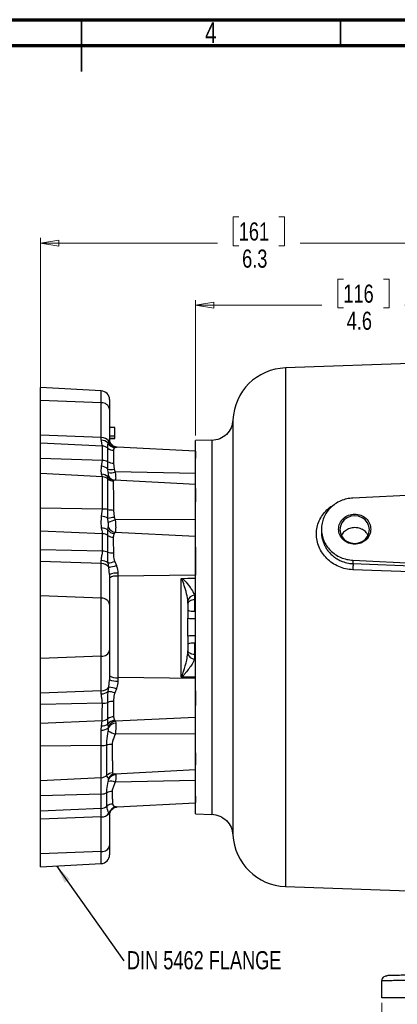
# Model space of a CAD drawing. Header units: inches. Extents: x 0.6 to 16.3, y 0.2 to 11.5.
# Tile 10 of 17: x 8 to 10.9, y 4 to 11.5. Entities that reach past the tile are written whole.
import ezdxf

# ---------------------------------------------------------------- set-up
doc = ezdxf.new("R2010")
doc.units = ezdxf.units.IN
doc.header["$MEASUREMENT"] = 0
doc.styles.add('SLDTEXTSTYLE0', font='TXT', dxfattribs={"width": 0.75})
doc.dimstyles.new('SLDDIMSTYLE1', dxfattribs={"dimtxt": 0.137795, "dimasz": 0.14, "dimexe": 0, "dimexo": 0.0625, "dimgap": 0.034449, "dimtad": 0, "dimdec": 1, "dimlfac": 1.5, "dimrnd": 1e-09, "dimzin": 12, "dimdsep": 46, "dimtxsty": 'SLDTEXTSTYLE0', "dimblk1": 'CLOSED', "dimblk2": 'CLOSED', "dimsah": 1, "dimcen": 0.09, "dimadec": 0, "dimazin": 3, "dimtfac": 1, "dimtdec": 1, "dimtofl": 0, "dimtmove": 0, "dimatfit": 3, "dimldrblk": 'CLOSED', "dimfxl": 0, "dimfrac": 2, "dimtolj": 1, "dimtzin": 12, "dimarcsym": 0})
doc.dimstyles.new('SLDDIMSTYLE5', dxfattribs={"dimtxt": 0.18, "dimasz": 0.14, "dimexe": 0, "dimexo": 0.0625, "dimgap": 0, "dimtad": 0, "dimtih": 1, "dimtoh": 1, "dimdec": 0, "dimrnd": 1e-09, "dimzin": 0, "dimdsep": 46, "dimtxsty": 'Standard', "dimsah": 1, "dimcen": 0.09, "dimadec": 0, "dimazin": 0, "dimtfac": 0.14, "dimtdec": 0, "dimtofl": 0, "dimtmove": 0, "dimatfit": 3, "dimfxl": 0, "dimfrac": 2, "dimtolj": 1, "dimtzin": 0, "dimarcsym": 0})

# ---------------------------------------------------------------- blocks, each defined once
blk = doc.blocks.new('_Closed')
at = {"color": 0, "linetype": 'ByBlock', "lineweight": -2}
for p, q in [((-1, 0.166667), (0, 0)), ((-1, 0.166667), (-1, -0.166667)), ((0, 0), (-1, -0.166667)), ((0, 0), (-1, 0))]:
    blk.add_line(p, q, dxfattribs=at)
blk = doc.blocks.new('_D_7')
at = {"color": 7, "linetype": 'Continuous', "lineweight": 0}
for p, q in [((9.6602, 9.9966), (9.6182, 9.9966)), ((9.6182, 9.9966), (9.6182, 9.7778)), ((9.9656, 9.9966), (10.0076, 9.9966)), ((10.0076, 9.9966), (10.0076, 9.7778)), ((8.1509, 8.6404), (8.1509, 9.8375)), ((12.3755, 9.5942), (12.3755, 9.8375)), ((8.1509, 9.7981), (9.4973, 9.7981)), ((9.6182, 9.7778), (9.6602, 9.7778)), ((10.0076, 9.7778), (9.9656, 9.7778)), ((12.3755, 9.7981), (10.1285, 9.7981))]:
    blk.add_line(p, q, dxfattribs=at)
at = {"color": 7, "linetype": 'Continuous', "lineweight": 18, "xscale": 0.14, "yscale": 0.14, "rotation": 180.0000000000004}
blk.add_blockref('_Closed', (8.1509, 9.7981), dxfattribs=at)
at = {"color": 7, "linetype": 'Continuous', "lineweight": 18, "xscale": 0.14, "yscale": 0.14}
blk.add_blockref('_Closed', (12.3755, 9.7981), dxfattribs=at)
at = {"color": 7, "linetype": 'Continuous', "lineweight": 18, "char_height": 0.1378, "attachment_point": 1, "style": 'SLDTEXTSTYLE0'}
for s, insert in [('161', (9.6602, 9.9554)), ('6.3', (9.6856, 9.7493))]:
    blk.add_mtext(s, dxfattribs=dict(at, insert=insert))
blk = doc.blocks.new('_D_8')
at = {"color": 7, "linetype": 'Continuous', "lineweight": 0}
for p, q in [((10.4559, 9.5241), (10.4139, 9.5241)), ((10.4139, 9.5241), (10.4139, 9.3054)), ((10.7614, 9.5241), (10.8033, 9.5241)), ((10.8033, 9.5241), (10.8033, 9.3054)), ((9.3302, 8.3361), (9.3302, 9.365)), ((9.3302, 9.3257), (10.2931, 9.3257)), ((10.4139, 9.3054), (10.4559, 9.3054)), ((10.8033, 9.3054), (10.7614, 9.3054)), ((12.3755, 9.3257), (10.9242, 9.3257))]:
    blk.add_line(p, q, dxfattribs=at)
at = {"color": 7, "linetype": 'Continuous', "lineweight": 18, "xscale": 0.14, "yscale": 0.14, "rotation": 180.0000000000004}
blk.add_blockref('_Closed', (9.3302, 9.3257), dxfattribs=at)
at = {"color": 7, "linetype": 'Continuous', "lineweight": 18, "xscale": 0.14, "yscale": 0.14}
blk.add_blockref('_Closed', (12.3755, 9.3257), dxfattribs=at)
at = {"color": 7, "linetype": 'Continuous', "lineweight": 18, "char_height": 0.1378, "attachment_point": 1, "style": 'SLDTEXTSTYLE0'}
for s, insert in [('116', (10.4559, 9.483)), ('4.6', (10.4814, 9.2768))]:
    blk.add_mtext(s, dxfattribs=dict(at, insert=insert))
blk = doc.blocks.new('_D_11')
at = {"color": 7, "linetype": 'Continuous', "lineweight": 0}
for p, q in [((10.7489, 4.0229), (10.7489, 3.7377)), ((12.8834, 3.9755), (12.8414, 3.9755)), ((12.8414, 3.9755), (12.8414, 3.7567)), ((13.1889, 3.9755), (13.2308, 3.9755)), ((13.2308, 3.9755), (13.2308, 3.7567)), ((14.0022, 4.0229), (14.0022, 3.7377)), ((10.7489, 3.777), (12.7206, 3.777)), ((12.8414, 3.7567), (12.8834, 3.7567)), ((13.2308, 3.7567), (13.1889, 3.7567)), ((14.0022, 3.777), (13.3517, 3.777))]:
    blk.add_line(p, q, dxfattribs=at)
at = {"color": 7, "linetype": 'Continuous', "lineweight": 18, "xscale": 0.14, "yscale": 0.14, "rotation": 180.0000000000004}
blk.add_blockref('_Closed', (10.7489, 3.777, -0.2952), dxfattribs=at)
at = {"color": 7, "linetype": 'Continuous', "lineweight": 18, "xscale": 0.14, "yscale": 0.14}
blk.add_blockref('_Closed', (14.0022, 3.777, -0.2952), dxfattribs=at)
at = {"color": 7, "linetype": 'Continuous', "lineweight": 18, "char_height": 0.1378, "attachment_point": 1, "style": 'SLDTEXTSTYLE0'}
for s, insert in [('124', (12.8834, 3.9344)), ('4.9', (12.9089, 3.7282))]:
    blk.add_mtext(s, dxfattribs=dict(at, insert=insert))
blk = doc.blocks.new('SW_NOTE_0_2')
at = {"color": 0, "linetype": 'Continuous', "lineweight": 0, "insert": (0.0244, 0.0723), "char_height": 0.137795, "attachment_point": 1, "style": 'SLDTEXTSTYLE0'}
blk.add_mtext('DIN 5462 FLANGE', dxfattribs=at)

msp = doc.modelspace()

# ---------------------------------------------------------------- linework, layer by layer
at = {"color": 7, "linetype": 'Continuous', "lineweight": 70}
for p, q in [((0.5906, 11.4961), (16.3386, 11.4961)), ((0.7874, 11.2992), (16.1417, 11.2992))]:
    msp.add_line(p, q, dxfattribs=at)
at = {"color": 7, "linetype": 'Continuous', "lineweight": 35}
for p, q in [((8.4646, 11.4961), (8.4646, 11.1024)), ((8.4646, 11.2992), (8.4646, 11.4961)), ((10.4331, 11.2992), (10.4331, 11.4961))]:
    msp.add_line(p, q, dxfattribs=at)
at = {"color": 7, "linetype": 'Continuous', "lineweight": 25}
for p, q in [((12.3755, 8.932), (10.0144, 8.8495)), ((8.6143, 8.6751), (8.1509, 8.6994)), ((8.1509, 8.601), (8.1509, 8.6994)), ((8.6775, 8.6085), (8.6775, 8.5368)), ((8.6143, 8.5838), (8.1509, 8.601)), ((8.1509, 8.338), (8.1509, 8.601)), ((8.6143, 8.3208), (8.6143, 8.5838)), ((8.6775, 8.5368), (8.6775, 8.31)), ((8.7175, 8.3974), (8.6775, 8.3974)), ((8.7175, 8.3312), (8.7175, 8.3974)), ((8.6143, 8.3208), (8.1509, 8.338)), ((8.1509, 8.2778), (8.1509, 8.338)), ((8.6143, 8.3005), (8.6143, 8.3208)), ((8.7175, 8.3312), (8.6775, 8.3312)), ((8.7175, 8.312), (8.6775, 8.312)), ((8.7175, 8.3098), (8.6775, 8.3098)), ((8.7175, 8.312), (8.7175, 8.3312)), ((8.6231, 8.2552), (8.1509, 8.2778)), ((8.1509, 8.1609), (8.1509, 8.2778)), ((8.6655, 8.2786), (8.6717, 8.2931)), ((8.729, 8.246), (8.7167, 8.2426)), ((8.7341, 8.2467), (8.7338, 8.2467)), ((9.3302, 8.2155), (8.7341, 8.2467)), ((9.4555, 8.3011), (9.3301, 8.2967)), ((8.6229, 8.1466), (8.1509, 8.1609)), ((8.1509, 8.0458), (8.1509, 8.1609)), ((9.3302, 8.2155), (9.3302, 8.1625)), ((8.6164, 8.1022), (8.6229, 8.1466)), ((8.6645, 8.0806), (8.6648, 8.1363)), ((8.7066, 8.1261), (8.7127, 8.0792)), ((8.6241, 8.0216), (8.1509, 8.0458)), ((8.1509, 7.7826), (8.1509, 8.0458)), ((8.6643, 8.0215), (8.6674, 8.0312)), ((8.6648, 8.0053), (8.6643, 8.0215)), ((8.6675, 8.0547), (8.6645, 8.0806)), ((9.3302, 8.048), (8.7206, 8.0592)), ((9.3302, 7.9638), (8.7154, 7.996)), ((9.3302, 7.9325), (9.3302, 7.8305)), ((12.3755, 7.9506), (10.5289, 7.8602)), ((8.623, 7.7771), (8.1509, 7.7826)), ((8.1509, 7.6099), (8.1509, 7.7826)), ((8.6164, 7.7218), (8.623, 7.7771)), ((8.6645, 7.7069), (8.6648, 7.773)), ((8.7065, 7.7694), (8.7126, 7.7163)), ((8.6643, 7.618), (8.6674, 7.6397)), ((8.6675, 7.6749), (8.6645, 7.7069)), ((9.3302, 7.6962), (8.7205, 7.6948)), ((8.6241, 7.5897), (8.1509, 7.6099)), ((8.1509, 7.4668), (8.1509, 7.6099)), ((8.6648, 7.576), (8.6643, 7.618)), ((8.7203, 7.5988), (8.7119, 7.5909)), ((9.3302, 7.5688), (8.7203, 7.5988)), ((10.2889, 7.624), (10.2889, 7.6022)), ((9.3302, 7.4863), (9.3302, 7.2732)), ((8.6234, 7.4568), (8.1509, 7.4668)), ((8.1509, 7.3791), (8.1509, 7.4668)), ((8.6143, 7.3619), (8.1509, 7.3791)), ((8.1509, 7.1161), (8.1509, 7.3791)), ((8.6143, 7.3619), (8.6143, 7.3848)), ((8.6143, 7.0989), (8.6143, 7.3619)), ((8.6718, 7.3339), (8.6654, 7.3668)), ((8.6775, 7.2796), (8.6718, 7.3339)), ((8.7165, 7.3792), (8.7293, 7.3483)), ((10.5289, 7.3879), (11.9951, 7.3161)), ((10.5289, 7.3879), (10.5289, 7.3619)), ((10.5289, 7.3619), (11.3216, 7.3308)), ((8.6775, 7.2796), (8.6775, 7.0518)), ((8.7407, 7.2886), (8.7407, 7.2667)), ((9.3302, 7.2732), (8.7407, 7.2667)), ((8.7407, 7.2667), (8.7407, 6.4953)), ((11.3209, 7.2855), (10.5282, 7.3158)), ((9.223, 6.5016), (9.223, 7.2472)), ((8.6143, 7.0989), (8.1509, 7.1161)), ((8.1509, 6.6412), (8.1509, 7.1161)), ((9.3227, 7.1214), (9.3302, 7.1216)), ((9.3227, 7.1214), (9.3237, 7.0864)), ((8.6143, 6.6584), (8.6143, 7.0989)), ((8.6775, 7.0518), (8.6775, 6.7054)), ((9.2735, 7.058), (9.2728, 7.0799)), ((9.2735, 7.058), (9.2735, 6.9478)), ((9.3302, 7.0019), (9.3241, 7.0017)), ((9.2735, 6.8113), (9.2735, 6.7001)), ((9.3241, 6.7567), (9.3302, 6.7565)), ((8.6775, 6.7054), (8.6775, 6.4782)), ((9.2728, 6.6786), (9.2735, 6.7001)), ((9.3237, 6.6715), (9.3227, 6.6372)), ((8.6143, 6.6584), (8.1509, 6.6412)), ((8.1509, 6.3782), (8.1509, 6.6412)), ((8.6143, 6.3954), (8.6143, 6.6584)), ((9.3302, 6.637), (9.3227, 6.6372)), ((8.6719, 6.4235), (8.6775, 6.4782)), ((8.7407, 6.4953), (8.7407, 6.47)), ((9.3302, 6.4887), (8.7407, 6.4953)), ((8.6143, 6.3954), (8.1509, 6.3782)), ((8.1509, 6.2904), (8.1509, 6.3782)), ((8.6143, 6.3722), (8.6143, 6.3954)), ((8.6657, 6.3903), (8.6719, 6.4235)), ((8.7295, 6.4102), (8.7171, 6.3791)), ((9.3302, 6.3953), (9.3302, 6.2833)), ((8.6223, 6.3004), (8.1509, 6.2904)), ((8.1509, 6.1474), (8.1509, 6.2904)), ((8.6219, 6.1675), (8.1509, 6.1474)), ((8.1509, 5.9747), (8.1509, 6.1474)), ((8.6159, 6.1288), (8.6219, 6.1675)), ((8.6648, 6.143), (8.6648, 6.1827)), ((8.6679, 6.1224), (8.6648, 6.143)), ((8.7076, 6.1979), (8.7136, 6.1716)), ((9.3302, 6.1935), (8.7215, 6.1636)), ((8.7215, 6.1636), (8.7237, 6.1499)), ((8.6143, 6.096), (8.6159, 6.1288)), ((8.6143, 5.9801), (8.6143, 6.096)), ((8.669, 6.116), (8.6679, 6.1224)), ((9.3302, 6.0659), (8.7212, 6.0674)), ((8.6143, 5.9801), (8.1509, 5.9747)), ((8.1509, 5.7115), (8.1509, 5.9747)), ((8.6143, 5.7352), (8.6143, 5.9801)), ((9.3302, 5.925), (9.3302, 5.8329)), ((8.7166, 5.7653), (9.3302, 5.7974)), ((8.6143, 5.7352), (8.1509, 5.7115)), ((8.1509, 5.5963), (8.1509, 5.7115)), ((8.6143, 5.6104), (8.6143, 5.7352)), ((9.3302, 5.7126), (8.7213, 5.7016)), ((8.6143, 5.6104), (8.1509, 5.5963)), ((8.1509, 5.4795), (8.1509, 5.5963)), ((8.6143, 5.5017), (8.6143, 5.6104)), ((8.7339, 5.5129), (9.3302, 5.5441)), ((9.3302, 5.5938), (9.3302, 5.5472)), ((8.6143, 5.5017), (8.1509, 5.4795)), ((8.1509, 5.4192), (8.1509, 5.4795)), ((8.6143, 5.4364), (8.6143, 5.5017)), ((8.6775, 5.4496), (8.6723, 5.4652)), ((8.6143, 5.4364), (8.1509, 5.4192)), ((8.1509, 5.1563), (8.1509, 5.4192)), ((8.6143, 5.1734), (8.6143, 5.4364)), ((8.6775, 5.4496), (8.6775, 5.2205)), ((9.3301, 5.4605), (9.4555, 5.4561)), ((9.6161, 5.2991), (9.6161, 5.2991)), ((8.6143, 5.1734), (8.1509, 5.1563)), ((8.6775, 5.2205), (8.6775, 5.1488)), ((8.1509, 5.0579), (8.1509, 5.1563)), ((8.1509, 5.0579), (8.6143, 5.0822)), ((10.0144, 4.9077), (11.0243, 4.8725)), ((10.7489, 4.0622), (10.7489, 4.1903))]:
    msp.add_line(p, q, dxfattribs=at)
at = {"color": 8, "linetype": 'Continuous', "lineweight": 25}
for p, q in [((10.0144, 8.8495), (10.0144, 6.8786)), ((8.6143, 8.5838), (8.6143, 8.6751)), ((8.734, 8.2455), (8.729, 8.246)), ((8.7154, 7.9958), (8.7119, 7.9961)), ((10.0144, 6.8786), (10.0144, 4.9077)), ((8.7303, 5.5133), (8.7339, 5.5141)), ((8.6143, 5.0822), (8.6143, 5.1734))]:
    msp.add_line(p, q, dxfattribs=at)
at = {"color": 7, "linetype": 'Continuous', "lineweight": 25, "flags": 128}
for points in [[(8.7121, 7.9963), (8.7121, 7.9964), (8.7104, 7.9967)], [(10.6546, 7.6205), (10.6508, 7.6476), (10.6395, 7.6729), (10.6217, 7.6947), (10.5984, 7.7113), (10.5713, 7.7218), (10.5422, 7.7254), (10.5131, 7.7218), (10.486, 7.7113), (10.4627, 7.6947), (10.4448, 7.6729), (10.4336, 7.6476), (10.4298, 7.6205), (10.4336, 7.5933), (10.4448, 7.568), (10.4627, 7.5463), (10.486, 7.5296), (10.5131, 7.5191), (10.5422, 7.5155), (10.5713, 7.5191), (10.5984, 7.5296), (10.6217, 7.5463), (10.6395, 7.568), (10.6508, 7.5933), (10.6546, 7.6205)], [(9.2301, 7.2497), (9.2735, 7.2503), (9.3302, 7.251)], [(9.3237, 7.0864), (9.3137, 7.0856), (9.3043, 7.0838), (9.2956, 7.0811), (9.288, 7.0775), (9.2819, 7.0733), (9.2773, 7.0685), (9.2745, 7.0634), (9.2735, 7.058)], [(9.3237, 6.6715), (9.3137, 6.6724), (9.3043, 6.6742), (9.2956, 6.6769), (9.288, 6.6805), (9.2819, 6.6847), (9.2773, 6.6896), (9.2745, 6.6947), (9.2735, 6.7001)], [(9.3302, 6.4989), (9.2735, 6.4996), (9.227, 6.5002)]]:
    msp.add_lwpolyline(points, dxfattribs=at)
at = {"color": 7, "linetype": 'Continuous', "lineweight": 25}
for centre, radius, start, end in [((10.0289, 8.4364), 0.4133, 92, 177.5478), ((8.6109, 8.6085), 0.0667, 0, 87), ((8.6202, 8.5258), 0.0583, 10.82954, 95.78829), ((8.6156, 8.2503), 0.0705, 37.32597, 90.99825), ((8.6133, 8.2275), 0.0731, 44.41769, 89.2092), ((8.6201, 8.1853), 0.07, 50.29255, 87.53841), ((8.7094, 8.293), 0.0699, 230.36175, 267.60491), ((8.7255, 8.3096), 0.0675, 207.28623, 262.49022), ((8.735, 8.3118), 0.066, 196.46582, 264.792), ((8.6083, 8.02), 0.0826, 47.14811, 84.42289), ((8.6215, 8.0506), 0.096, 63.21169, 89.1645), ((8.7079, 8.2221), 0.0961, 243.31963, 269.24253), ((8.6177, 7.9764), 0.0648, 44.07399, 90.95431), ((8.6207, 7.9541), 0.0676, 49.31967, 87.12941), ((8.716, 8.061), 0.0651, 217.43679, 266.43941), ((8.6916, 8.1811), 0.1041, 254.91938, 281.68162), ((8.6861, 8.1505), 0.0976, 259.01535, 290.68252), ((8.7088, 8.0566), 0.0676, 229.38223, 267.19285), ((8.6037, 7.5958), 0.1267, 61.3298, 84.24465), ((8.6217, 7.5469), 0.2302, 79.2238, 89.66916), ((8.2975, 9.7186), 2.0448, 280.33884, 281.71152), ((8.7062, 8.0055), 0.2361, 259.88106, 270.0566), ((8.7334, 7.6705), 0.0728, 205.03231, 259.67697), ((8.9204, 7.0816), 0.645, 108.05383, 113.08783), ((8.6231, 7.5567), 0.0739, 56.11391, 94.99902), ((8.6214, 7.5142), 0.0755, 54.92088, 87.9402), ((8.722, 7.6639), 0.0737, 218.53685, 262.16588), ((8.7078, 7.638), 0.0754, 235.25816, 268.2384), ((8.6219, 7.3256), 0.1312, 70.90247, 89.3196), ((8.7065, 7.5758), 0.1329, 251.71032, 269.84393), ((8.6145, 7.3035), 0.0813, 51.18379, 90.10606), ((8.6156, 7.2915), 0.0704, 37.04079, 91.04037), ((8.638, 7.591), 0.2258, 276.96672, 290.3343), ((8.579, 7.828), 0.5028, 280.63538, 287.38826), ((8.7258, 7.1674), 0.1221, 82.98775, 113.27793), ((8.7263, 7.1827), 0.0852, 80.26029, 124.91354), ((9.3254, 7.0674), 0.054, 92.87084, 166.62735), ((8.6202, 7.0409), 0.0583, 10.82954, 95.78829), ((9.312, 7.1259), 0.1247, 252.02087, 275.5414), ((9.3119, 7.17), 0.2254, 260.19555, 273.0918), ((9.3119, 6.583), 0.2315, 86.98836, 99.54551), ((9.312, 6.6314), 0.1258, 84.50485, 107.81855), ((8.6202, 6.7164), 0.0583, 264.21171, 349.17046), ((9.3253, 6.691), 0.0539, 193.31267, 267.23297), ((8.7263, 6.5792), 0.0852, 235.08646, 279.73971), ((8.7257, 6.6013), 0.1322, 248.61632, 276.49959), ((8.6157, 6.4656), 0.0703, 268.92565, 323.18802), ((8.6146, 6.4532), 0.081, 269.83888, 309.1292), ((8.6473, 6.1841), 0.2071, 70.32108, 84.91141), ((8.6088, 6.0206), 0.4079, 72.78566, 81.09476), ((8.6221, 6.4294), 0.129, 270.077, 289.28856), ((8.7082, 6.1876), 0.1277, 90.45885, 109.8915), ((8.621, 6.2025), 0.0739, 266.0621, 306.3509), ((8.6197, 6.242), 0.0745, 271.72292, 307.21959), ((8.71, 6.1234), 0.0745, 91.83554, 127.34837), ((8.7235, 6.0986), 0.0737, 97.71428, 142.87476), ((8.734, 6.0919), 0.0728, 99.90316, 155.18849), ((8.7331, 6.0738), 0.0767, 96.99482, 146.587), ((8.6159, 6.1762), 0.0803, 268.85187, 311.42054), ((8.9102, 6.6317), 0.5952, 245.96619, 251.48827), ((8.6993, 5.7631), 0.225, 90.59343, 101.18035), ((8.6138, 6.2116), 0.2316, 270.12679, 280.40126), ((8.7032, 5.7039), 0.0675, 92.88795, 133.06869), ((8.611, 5.8026), 0.0675, 272.81979, 313.00075), ((8.6862, 5.6122), 0.0961, 68.56367, 101.01379), ((8.7291, 5.6873), 0.0698, 93.76931, 148.79319), ((8.613, 5.7066), 0.0962, 270.81723, 296.4932), ((8.6996, 5.5353), 0.0958, 91.29201, 117.14585), ((8.6114, 5.5714), 0.0698, 272.40797, 310.44979), ((8.6158, 5.5062), 0.0698, 268.7983, 324.03592), ((8.7023, 5.4653), 0.0699, 92.61829, 130.67111), ((8.7359, 5.4476), 0.0659, 94.87418, 164.54394), ((10.0289, 5.3208), 0.4133, 183.00349, 268), ((8.6202, 5.2315), 0.0583, 264.21171, 349.17046), ((8.6109, 5.1488), 0.0667, 273, 0)]:
    msp.add_arc(centre, radius, start, end, dxfattribs=at)
at = {"color": 8, "linetype": 'Continuous', "lineweight": 25}
for centre, radius, start, end in [((8.7236, 8.0573), 0.062, 204.85677, 257.6863), ((8.7249, 5.7036), 0.0624, 101.02856, 155.82397)]:
    msp.add_arc(centre, radius, start, end, dxfattribs=at)
at = {"color": 7, "linetype": 'Continuous', "lineweight": 25}
for points, knots in [([(9.6161, 8.4542), (9.6127, 8.4338), (9.6059, 8.3931), (9.5689, 8.342), (9.5169, 8.3061), (9.476, 8.3001), (9.4555, 8.2971)], [0, 0, 0, 0, 0.249822, 0.499553, 0.749544, 1, 1, 1, 1]), ([(8.6717, 8.2931), (8.6743, 8.2989), (8.6773, 8.3054), (8.6775, 8.3095), (8.6775, 8.31)], [0, 0, 0, 0, 0.892717, 1, 1, 1, 1]), ([(8.7344, 8.247), (8.7327, 8.2471), (8.7275, 8.2473), (8.7149, 8.2511), (8.7001, 8.2601), (8.6869, 8.2747), (8.6786, 8.2926), (8.678, 8.3052), (8.6777, 8.3107)], [0, 0, 0, 0, 0.078271, 0.242361, 0.424043, 0.61565, 0.830158, 1, 1, 1, 1]), ([(8.6231, 8.2552), (8.6231, 8.2556), (8.623, 8.2616), (8.6182, 8.2752), (8.6156, 8.2921), (8.6143, 8.3005)], [0, 0, 0, 0, 0.036736, 0.514082, 1, 1, 1, 1]), ([(8.6229, 8.1466), (8.6229, 8.1607), (8.6229, 8.1893), (8.623, 8.227), (8.623, 8.2454), (8.6231, 8.2552)], [0, 0, 0, 0, 0.310567, 0.63014, 1, 1, 1, 1]), ([(8.6648, 8.2391), (8.6645, 8.2451), (8.6641, 8.2572), (8.665, 8.2715), (8.6655, 8.2786)], [0, 0, 0, 0, 0.499637, 1, 1, 1, 1]), ([(8.6648, 8.1363), (8.6648, 8.1497), (8.6648, 8.1768), (8.6648, 8.2125), (8.6648, 8.2298), (8.6648, 8.2391)], [0, 0, 0, 0, 0.310841, 0.630697, 1, 1, 1, 1]), ([(8.7167, 8.2426), (8.7152, 8.2419), (8.7078, 8.238), (8.707, 8.2297), (8.7065, 8.2231)], [0, 0, 0, 0, 0.198905, 1, 1, 1, 1]), ([(8.7065, 8.2231), (8.7065, 8.2143), (8.7065, 8.1982), (8.7066, 8.1646), (8.7066, 8.139), (8.7066, 8.1261)], [0, 0, 0, 0, 0.368901, 0.679941, 1, 1, 1, 1]), ([(8.6167, 8.0412), (8.6155, 8.0496), (8.6133, 8.066), (8.6153, 8.0903), (8.6164, 8.1022)], [0, 0, 0, 0, 0.506796, 1, 1, 1, 1]), ([(8.6241, 8.0216), (8.6235, 8.0241), (8.6223, 8.0292), (8.6185, 8.0372), (8.6167, 8.0412)], [0, 0, 0, 0, 0.494829, 1, 1, 1, 1]), ([(8.623, 7.7771), (8.6231, 7.7947), (8.6232, 7.8298), (8.6234, 7.8786), (8.6236, 7.9224), (8.6238, 7.9602), (8.6239, 7.9905), (8.624, 8.0108), (8.6241, 8.0185), (8.6241, 8.0216)], [0, 0, 0, 0, 0.15001, 0.30002, 0.450032, 0.600045, 0.750059, 0.900074, 1, 1, 1, 1]), ([(8.6674, 8.0312), (8.668, 8.0331), (8.6695, 8.0371), (8.669, 8.0463), (8.6678, 8.0529), (8.6675, 8.0547)], [0, 0, 0, 0, 0.3962323, 0.8433563, 1, 1, 1, 1]), ([(8.7127, 8.0792), (8.7129, 8.0785), (8.7137, 8.0759), (8.7162, 8.0692), (8.7188, 8.0632), (8.7206, 8.0592)], [0, 0, 0, 0, 0.0929138, 0.3940808, 1, 1, 1, 1]), ([(8.6648, 7.773), (8.6648, 7.7897), (8.6648, 7.823), (8.6648, 7.8692), (8.6648, 7.9108), (8.6648, 7.9467), (8.6648, 7.9755), (8.6648, 7.995), (8.6648, 8.0024), (8.6648, 8.0053)], [0, 0, 0, 0, 0.1498161, 0.2996323, 0.4494484, 0.5992645, 0.7490806, 0.8988967, 1, 1, 1, 1]), ([(8.7119, 7.9961), (8.7118, 7.9961), (8.7071, 7.9957), (8.7063, 7.9924), (8.7055, 7.9891)], [0, 0, 0, 0, 0.038074, 1, 1, 1, 1]), ([(8.7055, 7.9891), (8.7055, 7.9863), (8.7056, 7.9792), (8.7057, 7.9607), (8.7058, 7.9334), (8.706, 7.8995), (8.7061, 7.8602), (8.7063, 7.8165), (8.7064, 7.7851), (8.7065, 7.7694)], [0, 0, 0, 0, 0.101959, 0.251634, 0.401309, 0.550983, 0.700656, 0.850328, 1, 1, 1, 1]), ([(8.7154, 7.9961), (8.7146, 7.9961), (8.712, 7.9962), (8.711, 7.9964), (8.7104, 7.9966)], [0, 0, 0, 0, 0.289187, 1, 1, 1, 1]), ([(8.6167, 7.6303), (8.6155, 7.6444), (8.6133, 7.6723), (8.6154, 7.7054), (8.6164, 7.7218)], [0, 0, 0, 0, 0.504847, 1, 1, 1, 1]), ([(8.7126, 7.7163), (8.7128, 7.7156), (8.7135, 7.7127), (8.7161, 7.7055), (8.7187, 7.6991), (8.7205, 7.6948)], [0, 0, 0, 0, 0.093847, 0.394697, 1, 1, 1, 1]), ([(8.6674, 7.6397), (8.668, 7.6435), (8.6694, 7.6516), (8.6689, 7.6646), (8.6678, 7.6728), (8.6675, 7.6749)], [0, 0, 0, 0, 0.396437, 0.84364, 1, 1, 1, 1]), ([(8.7205, 7.6948), (8.7206, 7.6935), (8.7218, 7.6827), (8.7232, 7.6621), (8.7238, 7.6389), (8.7234, 7.6184), (8.7222, 7.6058), (8.7207, 7.6004), (8.7203, 7.5988)], [0, 0, 0, 0, 0.03291, 0.263617, 0.499003, 0.645737, 0.900848, 1, 1, 1, 1]), ([(10.5419, 7.6355), (10.5293, 7.6342), (10.504, 7.6316), (10.471, 7.6132), (10.4491, 7.5931), (10.4432, 7.5779), (10.4416, 7.5739)], [0, 0, 0, 0, 0.296879, 0.593758, 0.890689, 1, 1, 1, 1]), ([(10.6424, 7.5775), (10.6385, 7.5848), (10.629, 7.6026), (10.602, 7.6225), (10.5708, 7.6342), (10.55, 7.6351), (10.5419, 7.6355)], [0, 0, 0, 0, 0.209116, 0.508013, 0.807843, 1, 1, 1, 1]), ([(8.6241, 7.5897), (8.6241, 7.592), (8.6237, 7.6042), (8.6198, 7.6186), (8.6167, 7.6303)], [0, 0, 0, 0, 0.193414, 1, 1, 1, 1]), ([(8.6234, 7.4568), (8.6235, 7.4728), (8.6237, 7.5054), (8.6239, 7.5512), (8.6241, 7.5762), (8.6241, 7.5897)], [0, 0, 0, 0, 0.310613, 0.630234, 1, 1, 1, 1]), ([(8.6648, 7.4496), (8.6648, 7.4648), (8.6648, 7.4957), (8.6648, 7.5393), (8.6648, 7.5632), (8.6648, 7.576)], [0, 0, 0, 0, 0.310035, 0.62906, 1, 1, 1, 1]), ([(8.7119, 7.5909), (8.7117, 7.5906), (8.707, 7.5831), (8.7062, 7.5726), (8.7055, 7.5626)], [0, 0, 0, 0, 0.045383, 1, 1, 1, 1]), ([(8.7055, 7.5626), (8.7055, 7.5504), (8.7057, 7.5281), (8.7059, 7.4868), (8.7061, 7.4577), (8.7061, 7.4429)], [0, 0, 0, 0, 0.371796, 0.681409, 1, 1, 1, 1]), ([(8.6143, 7.3848), (8.6154, 7.3948), (8.6176, 7.4151), (8.623, 7.4397), (8.6234, 7.4541), (8.6234, 7.4568)], [0, 0, 0, 0, 0.445374, 0.898255, 1, 1, 1, 1]), ([(8.6654, 7.3668), (8.665, 7.3803), (8.664, 7.4073), (8.6645, 7.4355), (8.6648, 7.4496)], [0, 0, 0, 0, 0.497581, 1, 1, 1, 1]), ([(8.7061, 7.4429), (8.7062, 7.4393), (8.7066, 7.4219), (8.709, 7.3999), (8.7153, 7.3826), (8.7165, 7.3792)], [0, 0, 0, 0, 0.170496, 0.841635, 1, 1, 1, 1]), ([(8.7293, 7.3483), (8.7299, 7.3465), (8.7367, 7.3274), (8.7388, 7.307), (8.7407, 7.2886)], [0, 0, 0, 0, 0.093434, 1, 1, 1, 1]), ([(10.5289, 7.3619), (10.529, 7.3594), (10.5293, 7.3544), (10.5291, 7.3417), (10.5288, 7.3283), (10.5284, 7.32), (10.5282, 7.3158)], [0, 0, 0, 0, 0.279846, 0.55926, 0.779591, 1, 1, 1, 1]), ([(9.223, 7.2472), (9.223, 7.2473), (9.2234, 7.2476), (9.2245, 7.2485), (9.2269, 7.2495), (9.229, 7.2496), (9.2301, 7.2497)], [0, 0, 0, 0, 0.030914, 0.193319, 0.561343, 1, 1, 1, 1]), ([(9.2728, 7.0799), (9.272, 7.0869), (9.2685, 7.1144), (9.2555, 7.1622), (9.2418, 7.2074), (9.2322, 7.2333), (9.2289, 7.2412), (9.2261, 7.2453), (9.2248, 7.2466), (9.224, 7.247), (9.2234, 7.2472), (9.2231, 7.2472), (9.223, 7.2472)], [0, 0, 0, 0, 0.13115, 0.5158007, 0.8436, 0.9108626, 0.9663001, 0.9833847, 0.990217, 0.9959599, 0.9974292, 1, 1, 1, 1]), ([(9.2301, 7.2497), (9.2308, 7.2493), (9.2347, 7.247), (9.2413, 7.241), (9.2602, 7.2208), (9.2816, 7.1934), (9.3038, 7.162), (9.3169, 7.1396), (9.321, 7.1267), (9.3227, 7.1214)], [0, 0, 0, 0, 0.0119477, 0.0741192, 0.1437747, 0.4711994, 0.6663791, 0.8610612, 1, 1, 1, 1]), ([(9.3237, 7.0864), (9.3237, 7.0733), (9.3236, 7.0468), (9.3239, 7.0169), (9.3241, 7.0017)], [0, 0, 0, 0, 0.4928531, 1, 1, 1, 1]), ([(9.2735, 6.8113), (9.2735, 6.8468), (9.2735, 6.8923), (9.2735, 6.9379), (9.2735, 6.9478)], [0, 0, 0, 0, 0.780929, 1, 1, 1, 1]), ([(9.3241, 6.7567), (9.3239, 6.7417), (9.3236, 6.7117), (9.3237, 6.685), (9.3237, 6.6715)], [0, 0, 0, 0, 0.4961551, 1, 1, 1, 1]), ([(9.223, 6.5016), (9.2231, 6.5016), (9.2233, 6.5016), (9.2238, 6.5018), (9.2242, 6.5021), (9.2257, 6.5038), (9.2273, 6.5075), (9.2299, 6.5138), (9.234, 6.5258), (9.2465, 6.5649), (9.2633, 6.6187), (9.2702, 6.6621), (9.2728, 6.6786)], [0, 0, 0, 0, 0.0023503, 0.0027475, 0.0072188, 0.0107698, 0.0380168, 0.067676, 0.1173902, 0.2337121, 0.7090797, 1, 1, 1, 1]), ([(9.3227, 6.6372), (9.3177, 6.6246), (9.3087, 6.6021), (9.2828, 6.5659), (9.2609, 6.5378), (9.245, 6.5181), (9.2366, 6.5087), (9.2318, 6.5035), (9.2285, 6.5013), (9.227, 6.5002)], [0, 0, 0, 0, 0.301101, 0.537094, 0.773577, 0.889078, 0.939458, 0.970698, 1, 1, 1, 1]), ([(8.7407, 6.47), (8.7391, 6.4528), (8.7372, 6.4325), (8.7305, 6.4132), (8.7295, 6.4102)], [0, 0, 0, 0, 0.840017, 1, 1, 1, 1]), ([(9.227, 6.5002), (9.2261, 6.5002), (9.2247, 6.5004), (9.2234, 6.5011), (9.223, 6.5015), (9.223, 6.5016)], [0, 0, 0, 0, 0.608391, 0.944552, 1, 1, 1, 1]), ([(8.6223, 6.3004), (8.6218, 6.3101), (8.6208, 6.3295), (8.6154, 6.3529), (8.6146, 6.3668), (8.6143, 6.3722)], [0, 0, 0, 0, 0.376519, 0.760065, 1, 1, 1, 1]), ([(8.6648, 6.3077), (8.6646, 6.3217), (8.6642, 6.3497), (8.6652, 6.3768), (8.6657, 6.3903)], [0, 0, 0, 0, 0.499651, 1, 1, 1, 1]), ([(8.7171, 6.3791), (8.7157, 6.375), (8.7084, 6.3539), (8.7077, 6.3326), (8.7072, 6.3153)], [0, 0, 0, 0, 0.191227, 1, 1, 1, 1]), ([(8.6219, 6.1675), (8.622, 6.1787), (8.622, 6.2013), (8.6221, 6.2458), (8.6223, 6.2814), (8.6223, 6.3004)], [0, 0, 0, 0, 0.3105113, 0.6300265, 1, 1, 1, 1]), ([(8.6648, 6.1827), (8.6648, 6.1932), (8.6648, 6.2145), (8.6648, 6.2565), (8.6648, 6.2899), (8.6648, 6.3077)], [0, 0, 0, 0, 0.311774, 0.63259, 1, 1, 1, 1]), ([(8.7072, 6.3153), (8.7073, 6.2987), (8.7074, 6.2678), (8.7075, 6.2283), (8.7076, 6.2081), (8.7076, 6.1979)], [0, 0, 0, 0, 0.365542, 0.678237, 1, 1, 1, 1]), ([(8.7136, 6.1716), (8.7141, 6.1708), (8.7163, 6.1679), (8.7193, 6.1654), (8.7215, 6.1636)], [0, 0, 0, 0, 0.2440732, 1, 1, 1, 1]), ([(8.7237, 6.1499), (8.7239, 6.1473), (8.7246, 6.1384), (8.7247, 6.119), (8.7237, 6.0929), (8.722, 6.0754), (8.7212, 6.0674)], [0, 0, 0, 0, 0.132961, 0.444568, 0.747167, 1, 1, 1, 1]), ([(8.6556, 5.9839), (8.6559, 5.9938), (8.6567, 6.029), (8.6631, 6.0634), (8.6678, 6.0882)], [0, 0, 0, 0, 0.282345, 1, 1, 1, 1]), ([(8.6678, 6.0882), (8.6682, 6.0906), (8.669, 6.0962), (8.6696, 6.106), (8.6693, 6.1123), (8.669, 6.116)], [0, 0, 0, 0, 0.239309, 0.54525, 1, 1, 1, 1]), ([(8.7212, 6.0674), (8.7171, 6.0579), (8.7087, 6.0389), (8.6985, 6.0124), (8.6974, 5.9951), (8.6969, 5.9881)], [0, 0, 0, 0, 0.370122, 0.745185, 1, 1, 1, 1]), ([(8.6969, 5.9881), (8.6971, 5.9724), (8.6974, 5.9411), (8.6979, 5.8977), (8.6984, 5.8587), (8.6988, 5.8252), (8.6992, 5.7984), (8.6995, 5.7806), (8.6997, 5.7739), (8.6998, 5.7713)], [0, 0, 0, 0, 0.150427, 0.300855, 0.451277, 0.601699, 0.752113, 0.902528, 1, 1, 1, 1]), ([(8.657, 5.7532), (8.657, 5.756), (8.6569, 5.7631), (8.6568, 5.782), (8.6566, 5.8104), (8.6564, 5.8462), (8.6561, 5.8874), (8.6559, 5.9337), (8.6557, 5.967), (8.6556, 5.9839)], [0, 0, 0, 0, 0.097604, 0.245987, 0.398691, 0.546943, 0.699503, 0.847604, 1, 1, 1, 1]), ([(8.7129, 5.7647), (8.7135, 5.7649), (8.7148, 5.7652), (8.716, 5.7652), (8.7168, 5.7651)], [0, 0, 0, 0, 0.404844, 1, 1, 1, 1]), ([(8.6559, 5.6205), (8.6561, 5.6287), (8.6569, 5.6578), (8.6632, 5.6861), (8.6678, 5.7065)], [0, 0, 0, 0, 0.279173, 1, 1, 1, 1]), ([(8.6679, 5.7291), (8.6664, 5.7312), (8.6606, 5.7393), (8.6585, 5.7473), (8.657, 5.7532)], [0, 0, 0, 0, 0.2588303, 1, 1, 1, 1]), ([(8.6678, 5.7065), (8.6681, 5.7076), (8.6689, 5.7115), (8.6694, 5.7164), (8.6696, 5.7207), (8.6695, 5.7226), (8.6694, 5.7234)], [0, 0, 0, 0, 0.162292, 0.568624, 0.811283, 1, 1, 1, 1]), ([(8.6694, 5.7234), (8.6693, 5.7244), (8.6691, 5.7268), (8.6684, 5.7283), (8.6679, 5.7291)], [0, 0, 0, 0, 0.393363, 1, 1, 1, 1]), ([(8.7213, 5.7016), (8.7172, 5.6928), (8.709, 5.6749), (8.699, 5.6514), (8.6979, 5.6369), (8.6974, 5.631)], [0, 0, 0, 0, 0.3713424, 0.7477538, 1, 1, 1, 1]), ([(8.7245, 5.7569), (8.7246, 5.7547), (8.7248, 5.7498), (8.7244, 5.7364), (8.7233, 5.7195), (8.7218, 5.7058), (8.7213, 5.7016)], [0, 0, 0, 0, 0.182805, 0.418098, 0.825892, 1, 1, 1, 1]), ([(8.6567, 5.5183), (8.6566, 5.5275), (8.6565, 5.5444), (8.6562, 5.5798), (8.656, 5.6068), (8.6559, 5.6205)], [0, 0, 0, 0, 0.3685809, 0.6797723, 1, 1, 1, 1]), ([(8.6974, 5.631), (8.6976, 5.6185), (8.698, 5.5931), (8.6986, 5.5598), (8.6989, 5.5437), (8.6991, 5.5351)], [0, 0, 0, 0, 0.311306, 0.631639, 1, 1, 1, 1]), ([(8.6723, 5.4652), (8.6691, 5.4723), (8.6613, 5.4896), (8.6584, 5.5077), (8.6567, 5.5183)], [0, 0, 0, 0, 0.411973, 1, 1, 1, 1]), ([(8.6782, 5.451), (8.6782, 5.4544), (8.6781, 5.464), (8.6843, 5.4801), (8.6956, 5.4955), (8.7098, 5.5059), (8.7231, 5.5112), (8.732, 5.5129), (8.7348, 5.5129), (8.735, 5.5129)], [0, 0, 0, 0, 0.105899, 0.302231, 0.508844, 0.685917, 0.843765, 0.988003, 1, 1, 1, 1]), ([(8.6991, 5.5351), (8.7011, 5.5302), (8.7037, 5.5235), (8.7169, 5.5164), (8.7244, 5.5147), (8.7303, 5.5133)], [0, 0, 0, 0, 0.404925, 0.541477, 1, 1, 1, 1]), ([(9.4555, 5.4566), (9.476, 5.4536), (9.517, 5.4476), (9.5689, 5.4116), (9.6059, 5.3603), (9.6127, 5.3195), (9.6161, 5.2991)], [0, 0, 0, 0, 0.250179, 0.500053, 0.749897, 1, 1, 1, 1]), ([(11.5386, 4.21), (11.5209, 4.2096), (11.4867, 4.2087), (11.4374, 4.2075), (11.3917, 4.2064), (11.3496, 4.2053), (11.3112, 4.2044), (11.2763, 4.2035), (11.2275, 4.2023), (11.1662, 4.2007), (11.0956, 4.199), (11.0328, 4.1974), (10.9688, 4.1958), (10.9059, 4.1943), (10.8482, 4.1928), (10.8033, 4.1917), (10.7718, 4.1909), (10.7524, 4.1904), (10.75, 4.1904), (10.7489, 4.1903)], [0, 0, 0, 0, 0.04191, 0.081315, 0.118217, 0.152614, 0.184507, 0.213895, 0.240778, 0.310153, 0.376506, 0.439838, 0.500148, 0.586997, 0.672429, 0.756445, 0.839045, 0.92023, 1, 1, 1, 1]), ([(11.5396, 4.25), (11.5084, 4.2492), (11.445, 4.2475), (11.3508, 4.2451), (11.2572, 4.2426), (11.1665, 4.2402), (11.0812, 4.238), (11.004, 4.236), (10.9369, 4.2342), (10.8814, 4.2328), (10.8386, 4.2316), (10.809, 4.2309), (10.7911, 4.2304), (10.7889, 4.2303), (10.7878, 4.2303)], [0, 0, 0, 0, 0.0780394, 0.1583242, 0.2407101, 0.3262914, 0.412802, 0.5000536, 0.5873114, 0.6738107, 0.7593637, 0.8417373, 0.9219918, 1, 1, 1, 1])]:
    msp.add_open_spline(points, degree=3, knots=knots, dxfattribs=at)
at = {"color": 8, "linetype": 'Continuous', "lineweight": 25}
for points, knots in [([(9.6159, 8.4542), (9.6159, 8.4536), (9.6159, 8.4524), (9.6159, 8.4425), (9.6159, 8.4266), (9.616, 8.4039), (9.616, 8.375), (9.616, 8.3376), (9.6161, 8.2937), (9.6161, 8.2448), (9.6161, 8.2041), (9.6161, 8.1731), (9.6161, 8.1509), (9.6161, 8.1268), (9.6161, 8.103), (9.6161, 8.0792), (9.6161, 8.055), (9.616, 8.027), (9.616, 7.9902), (9.616, 7.9497), (9.616, 7.9116), (9.6159, 7.879), (9.6159, 7.839), (9.6159, 7.7861), (9.6159, 7.7288), (9.6159, 7.6763), (9.6159, 7.6284), (9.6159, 7.58), (9.6159, 7.5313), (9.6159, 7.4759), (9.6159, 7.4104), (9.6159, 7.331), (9.616, 7.237), (9.616, 7.1536), (9.616, 7.0898), (9.616, 7.0576), (9.6161, 7.0266), (9.6161, 6.9929), (9.6161, 6.9529), (9.6161, 6.9155), (9.6161, 6.8725), (9.6161, 6.8226), (9.6161, 6.7658), (9.6161, 6.7223), (9.6161, 6.692), (9.6161, 6.6738), (9.6161, 6.655), (9.6161, 6.6354), (9.6161, 6.6152), (9.6161, 6.5943), (9.6161, 6.5745), (9.6161, 6.5514), (9.6161, 6.5206), (9.616, 6.4762), (9.616, 6.4282), (9.616, 6.3823), (9.616, 6.3441), (9.616, 6.3096), (9.616, 6.2512), (9.6159, 6.1701), (9.6159, 6.0707), (9.6159, 5.9992), (9.616, 5.9513), (9.616, 5.9225), (9.616, 5.8925), (9.616, 5.8614), (9.616, 5.8294), (9.616, 5.7966), (9.616, 5.7612), (9.616, 5.7268), (9.6161, 5.6966), (9.6161, 5.6749), (9.6161, 5.654), (9.6161, 5.6321), (9.6161, 5.6076), (9.6161, 5.5856), (9.6161, 5.5644), (9.6161, 5.5415), (9.6161, 5.5148), (9.6161, 5.4844), (9.6161, 5.4514), (9.6161, 5.4158), (9.6161, 5.3829), (9.6161, 5.3561), (9.6161, 5.3368), (9.6161, 5.3217), (9.6161, 5.3097), (9.6161, 5.3015), (9.6161, 5.2988), (9.6161, 5.2991), (9.6161, 5.2991)], [0, 0, 0, 0, 0.019728, 0.040544, 0.061985, 0.081799, 0.103605, 0.12442, 0.147766, 0.168626, 0.186994, 0.194228, 0.20186, 0.20989, 0.218316, 0.224756, 0.232116, 0.240394, 0.249591, 0.263838, 0.274027, 0.280159, 0.289435, 0.304848, 0.319798, 0.330951, 0.342019, 0.353002, 0.363901, 0.374716, 0.389566, 0.406467, 0.425423, 0.448629, 0.457939, 0.464494, 0.468293, 0.476846, 0.484974, 0.492525, 0.499501, 0.511034, 0.522694, 0.533923, 0.537469, 0.541163, 0.545005, 0.548995, 0.553133, 0.557419, 0.561853, 0.565341, 0.571704, 0.580941, 0.59305, 0.60195, 0.610122, 0.617568, 0.624287, 0.648308, 0.671537, 0.692948, 0.699751, 0.706977, 0.714626, 0.7227, 0.731197, 0.740119, 0.749466, 0.760829, 0.769836, 0.776485, 0.780774, 0.789441, 0.797553, 0.80511, 0.81211, 0.820186, 0.830493, 0.843029, 0.857794, 0.874786, 0.896153, 0.914713, 0.930467, 0.945056, 0.961748, 0.979992, 0.999788, 1, 1, 1, 1]), ([(9.4555, 8.3009), (9.4555, 8.301), (9.4555, 8.3052), (9.4555, 8.2912), (9.4555, 8.2571), (9.4555, 8.1965), (9.4555, 8.1141), (9.4555, 8.0104), (9.4555, 7.8874), (9.4555, 7.7471), (9.4555, 7.5919), (9.4555, 7.4245), (9.4555, 7.2478), (9.4555, 7.0648), (9.4555, 6.8786), (9.4555, 6.6924), (9.4555, 6.5094), (9.4555, 6.3327), (9.4555, 6.1654), (9.4555, 6.0102), (9.4555, 5.8699), (9.4555, 5.7469), (9.4555, 5.6432), (9.4555, 5.5608), (9.4555, 5.5002), (9.4555, 5.4661), (9.4555, 5.4521), (9.4555, 5.4563), (9.4555, 5.4564)], [0, 0, 0, 0, 0.00067, 0.042278, 0.083886, 0.125494, 0.167102, 0.20871, 0.250318, 0.291925, 0.333533, 0.375141, 0.416749, 0.458357, 0.499965, 0.541573, 0.58318, 0.624788, 0.666396, 0.708004, 0.749612, 0.79122, 0.832828, 0.874435, 0.916043, 0.957651, 0.999259, 1, 1, 1, 1]), ([(8.7206, 8.0592), (8.7207, 8.0579), (8.7218, 8.0479), (8.7233, 8.03), (8.7239, 8.0118), (8.7233, 7.9992), (8.7221, 7.9952), (8.7209, 7.9954), (8.7208, 7.9954)], [0, 0, 0, 0, 0.033515, 0.273198, 0.517717, 0.707951, 0.977003, 1, 1, 1, 1]), ([(10.5282, 7.3158), (10.5097, 7.3175), (10.4727, 7.3208), (10.42, 7.3387), (10.3716, 7.3649), (10.3296, 7.3994), (10.2952, 7.4405), (10.2697, 7.4871), (10.2537, 7.5369), (10.2485, 7.5881), (10.2541, 7.6389), (10.2702, 7.6874), (10.2954, 7.7323), (10.33, 7.771), (10.361, 7.7971), (10.3817, 7.8073), (10.3864, 7.8096)], [0, 0, 0, 0, 0.0763694, 0.1523753, 0.2282524, 0.3036962, 0.3784554, 0.4537863, 0.5292959, 0.6036073, 0.6779317, 0.7532277, 0.8286421, 0.9031954, 0.9780422, 1, 1, 1, 1]), ([(10.2889, 7.6022), (10.2892, 7.593), (10.2899, 7.5738), (10.2959, 7.544), (10.3038, 7.5206), (10.3112, 7.5039), (10.3162, 7.4939), (10.3221, 7.4834), (10.3293, 7.472), (10.3375, 7.4607), (10.3473, 7.4486), (10.3618, 7.4329), (10.3821, 7.4148), (10.4082, 7.3969), (10.441, 7.3801), (10.4813, 7.3662), (10.5133, 7.3633), (10.5289, 7.3619)], [0, 0, 0, 0, 0.07673, 0.160237, 0.2501, 0.27853, 0.308884, 0.341162, 0.375365, 0.417667, 0.453844, 0.500035, 0.588011, 0.668917, 0.749977, 0.877701, 1, 1, 1, 1]), ([(8.6998, 5.7713), (8.7017, 5.769), (8.7042, 5.7658), (8.7124, 5.7651), (8.7154, 5.7654), (8.7166, 5.7655)], [0, 0, 0, 0, 0.641182, 0.85408, 1, 1, 1, 1]), ([(8.7219, 5.7654), (8.7226, 5.7651), (8.7239, 5.7646), (8.7243, 5.7592), (8.7245, 5.7569)], [0, 0, 0, 0, 0.582759, 1, 1, 1, 1])]:
    msp.add_open_spline(points, degree=3, knots=knots, dxfattribs=at)
at = {"color": 7, "linetype": 'Continuous', "lineweight": 25}
for points in [[(9.3302, 6.8786), (9.3302, 6.9405), (9.3302, 7.0643), (9.3302, 7.2467), (9.3302, 7.4229), (9.3302, 7.5897), (9.3302, 7.7444), (9.3302, 7.8843), (9.3302, 8.0069), (9.3302, 8.1102), (9.3302, 8.1926), (9.3302, 8.252), (9.3302, 8.2897), (9.3302, 8.2944), (9.3302, 8.2967)], [(10.5289, 7.8602), (10.513, 7.8586), (10.481, 7.8554), (10.4355, 7.84), (10.3937, 7.8175), (10.3573, 7.7878), (10.3275, 7.7523), (10.3055, 7.7122), (10.2919, 7.6689), (10.2873, 7.624), (10.2919, 7.5791), (10.3055, 7.5359), (10.3275, 7.4958), (10.3573, 7.4603), (10.3937, 7.4306), (10.4355, 7.4081), (10.481, 7.3927), (10.513, 7.3895), (10.5289, 7.3879)], [(10.6646, 7.624), (10.6627, 7.639), (10.6591, 7.6689), (10.6308, 7.7069), (10.5903, 7.7324), (10.5422, 7.7413), (10.4941, 7.7324), (10.4534, 7.7069), (10.4262, 7.6689), (10.4166, 7.624), (10.4262, 7.5792), (10.4534, 7.5411), (10.4941, 7.5157), (10.5422, 7.5068), (10.5903, 7.5157), (10.6308, 7.5411), (10.6591, 7.5792), (10.6627, 7.6091), (10.6646, 7.624)], [(9.3302, 5.4605), (9.3302, 5.4629), (9.3302, 5.4675), (9.3302, 5.5052), (9.3302, 5.5646), (9.3302, 5.647), (9.3302, 5.7503), (9.3302, 5.873), (9.3302, 6.0129), (9.3302, 6.1675), (9.3302, 6.3344), (9.3302, 6.5105), (9.3302, 6.693), (9.3302, 6.8168), (9.3302, 6.8786)], [(10.7489, 4.1903), (10.7494, 4.1955), (10.7506, 4.2058), (10.7596, 4.2189), (10.7724, 4.2282), (10.7827, 4.2296), (10.7878, 4.2303)], [(11.5386, 4.0622), (11.5035, 4.0622), (11.4335, 4.0622), (11.3309, 4.0622), (11.2324, 4.0622), (11.1394, 4.0622), (11.0535, 4.0622), (10.9761, 4.0622), (10.9083, 4.0622), (10.8514, 4.0622), (10.8061, 4.0622), (10.7734, 4.0622), (10.7527, 4.0622), (10.7501, 4.0622), (10.7489, 4.0622)]]:
    msp.add_open_spline(points, degree=3, dxfattribs=at)

# ---------------------------------------------------------------- block references
at = {"color": 7, "linetype": 'Continuous', "lineweight": 0}
msp.add_blockref('SW_NOTE_0_2', (8.7851, 4.3444), dxfattribs=at)

# ---------------------------------------------------------------- texts
at = {"color": 7, "linetype": 'Continuous', "lineweight": 0, "insert": (9.4472, 11.4753), "char_height": 0.1562, "attachment_point": 2, "style": 'SLDTEXTSTYLE0'}
msp.add_mtext('4', dxfattribs=at)

# ---------------------------------------------------------------- dimensions: what is measured, and where the dimension line sits
at = {"color": 7, "linetype": 'Continuous', "lineweight": 18}
for base, p1, p2, picture, middle in [((8.1509, 9.7981), (12.3755, 9.5548), (8.1509, 8.601), '_D_7', (9.8129, 9.7981)), ((12.3755, 9.3257), (9.3302, 8.2967), (12.3755, 9.5548), '_D_8', (10.6086, 9.3257)), ((14.0022, 3.777), (10.7489, 4.0622), (14.0022, 4.0622), '_D_11', (13.0361, 3.777))]:
    dim = msp.add_linear_dim(base=base, p1=p1, p2=p2, dimstyle='SLDDIMSTYLE1', dxfattribs=at)
    dim.commit()
    dim.dimension.update_dxf_attribs({"geometry": picture, "text_midpoint": middle, "dimtype": 160})

# ---------------------------------------------------------------- leaders
at = {"color": 7, "linetype": 'Continuous', "lineweight": 0}
msp.add_leader([(8.2737, 5.0643), (8.7851, 4.3444)], dimstyle='SLDDIMSTYLE5', dxfattribs=at)

doc.saveas('drawing.dxf')
